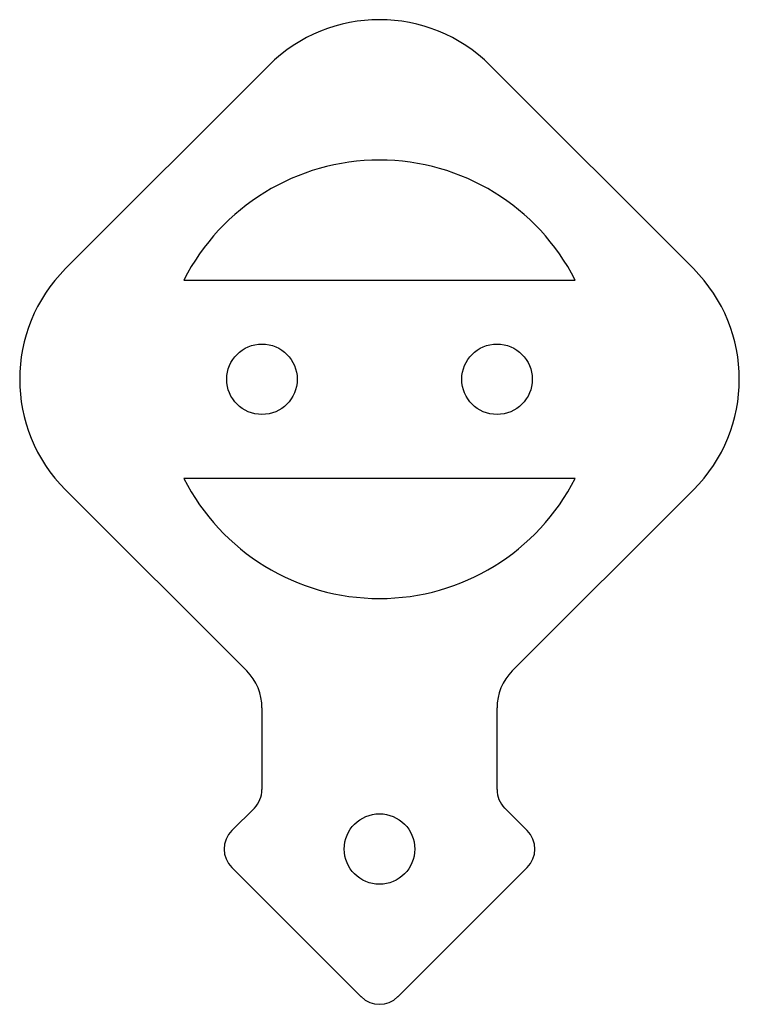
# Model space of a CAD drawing. Header units: millimetres. Extents: x 0 to 138, y 0 to 189.
import ezdxf

# ---------------------------------------------------------------- set-up
doc = ezdxf.new("R2010")
doc.units = ezdxf.units.MM
doc.linetypes.add('SLD-Sürekli', pattern=[0])

msp = doc.modelspace()

# ---------------------------------------------------------------- linework, layer by layer
at = {"color": 7, "linetype": 'SLD-Sürekli', "lineweight": 25}
for p, q in [((48.08, 180.25), (9.19, 141.36)), ((129.39, 141.36), (90.5, 180.25)), ((31.83, 139.15), (106.75, 139.15)), ((106.75, 101.15), (31.83, 101.15)), ((9.19, 98.94), (43.86, 64.26)), ((94.72, 64.26), (129.39, 98.94)), ((46.79, 57.19), (46.79, 41.54)), ((91.79, 41.54), (91.79, 57.19)), ((45.33, 38), (41.01, 33.68)), ((97.58, 33.68), (93.26, 38)), ((41.01, 26.61), (65.76, 1.86)), ((72.83, 1.86), (97.58, 26.61))]:
    msp.add_line(p, q, dxfattribs=at)
for centre in [(46.79, 120.15), (91.79, 120.15), (69.29, 30.15)]:
    msp.add_circle(centre, 6.75, dxfattribs=at)
for centre, radius, start, end in [((69.29, 159.04), 30, 45, 135), ((69.29, 120.15), 42, 26.8965, 153.1035), ((30.4, 120.15), 30, 135, 225), ((108.18, 120.15), 30, 315, 45), ((69.29, 120.15), 42, 206.8965, 333.1035), ((36.79, 57.19), 10, 0, 45), ((101.79, 57.19), 10, 135, 180), ((41.79, 41.54), 5, 315, 0), ((96.79, 41.54), 5, 180, 225), ((44.54, 30.15), 5, 135, 225), ((94.04, 30.15), 5, 315, 45), ((69.29, 5.4), 5, 225, 315)]:
    msp.add_arc(centre, radius, start, end, dxfattribs=at)

doc.saveas('drawing.dxf')
